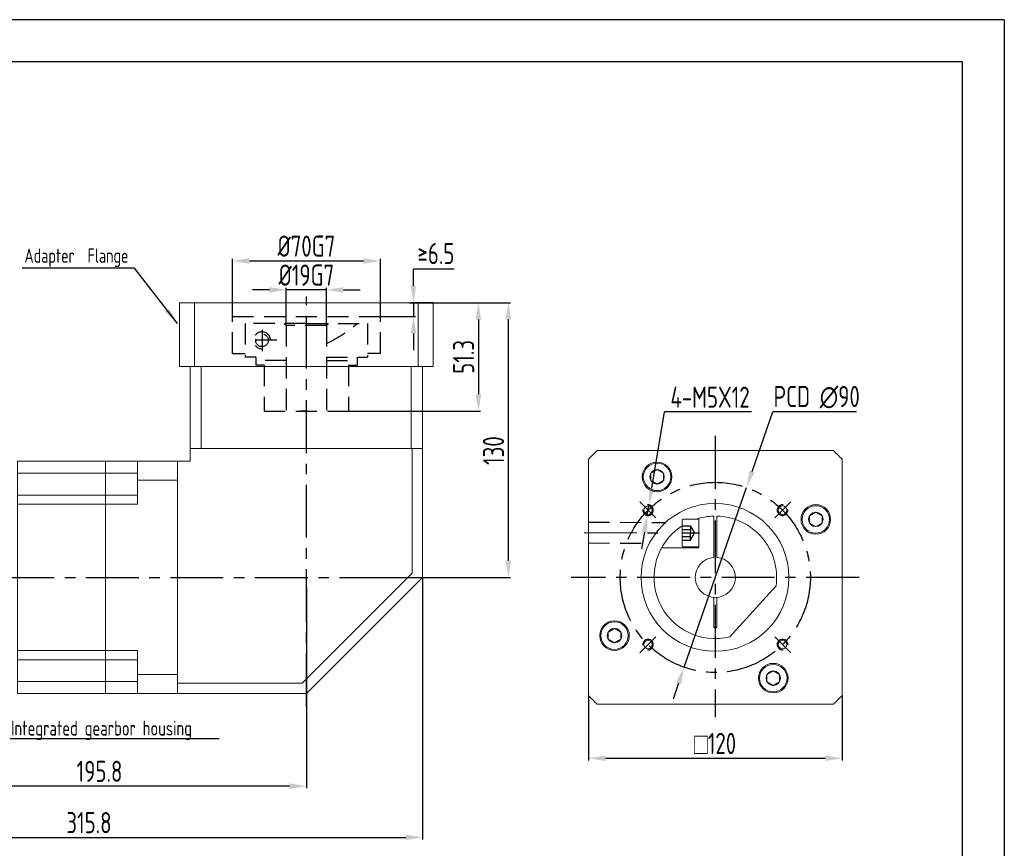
# Model space of a CAD drawing. Header units: millimetres. Extents: x -20 to 820, y -20 to 574.
# Tile 3 of 3: x 354 to 820, y 182 to 574. Entities that reach past the tile are written whole.
import ezdxf
from ezdxf import colors
from ezdxf.entities.mleader import LeaderData, LeaderLine
from ezdxf.math import Vec2, Vec3

# ---------------------------------------------------------------- set-up
doc = ezdxf.new("R2010")
doc.units = ezdxf.units.MM
doc.header["$LTSCALE"] = 20
doc.linetypes.add('CENTER', pattern=[2, 1.25, -0.25, 0.25, -0.25])
doc.linetypes.add('DASHED', pattern=[0.75, 0.5, -0.25])
doc.layers.get('0').update_dxf_attribs({"lineweight": 20})
doc.layers.add('1轮廓实线层', color=7, linetype='Continuous', lineweight=20)
for name, color, linetype in [('2细线层', 4, 'Continuous'), ('3中心线层', 1, 'CENTER'), ('4虚线层', 6, 'DASHED'), ('7标注层', 4, 'Continuous'), ('图框层', 7, 'Continuous')]:
    doc.layers.add(name, color=color, linetype=linetype)
doc.styles.get("Standard").update_dxf_attribs({"font": 'isocp.shx', "width": 0.8, "bigfont": 'gbcbig.shx'})
doc.styles.add('TH_GBDIM', font='isocp.shx', dxfattribs={"width": 0.8, "bigfont": 'gbcbig.shx'})
doc.dimstyles.new('TH_GBDIM', dxfattribs={"dimscale": 2, "dimtxt": 5, "dimasz": 4, "dimexe": 0.5, "dimexo": 0, "dimgap": 1, "dimtad": 1, "dimtoh": 1, "dimdec": 3, "dimdsep": 46, "dimtxsty": 'TH_GBDIM', "dimcen": 0, "dimclrd": 256, "dimclre": 256, "dimclrt": 256, "dimadec": 3, "dimazin": 2, "dimtfac": 0.714286, "dimtdec": 3, "dimtmove": 0, "dimatfit": 3, "dimfxl": 1, "dimtolj": 1, "dimtzin": 0, "dimlwd": -1, "dimarcsym": 0})
doc.dimstyles.new('TH_GBDIM$0', dxfattribs={"dimscale": 2, "dimtxt": 5, "dimasz": 4, "dimexe": 0.5, "dimexo": 0, "dimgap": 1, "dimtad": 1, "dimtoh": 1, "dimdec": 3, "dimdsep": 46, "dimtxsty": 'TH_GBDIM', "dimcen": 0, "dimclrd": 256, "dimclre": 256, "dimclrt": 256, "dimadec": 3, "dimazin": 2, "dimtfac": 0.714286, "dimtdec": 3, "dimtmove": 0, "dimatfit": 3, "dimfxl": 1, "dimtolj": 1, "dimtzin": 0, "dimlwd": -1, "dimarcsym": 0})

# ---------------------------------------------------------------- blocks, each defined once
blk = doc.blocks.new('*D53')
at = {"layer": '7标注层', "lineweight": -2}
for p, q in [((454.69, 437.47), (454.69, 460.83)), ((524.69, 437.76), (524.69, 460.83))]:
    blk.add_line(p, q, dxfattribs=at)
at = {"layer": '7标注层'}
blk.add_line((462.69, 459.83), (516.69, 459.83), dxfattribs=at)
for points in [[(462.69, 461.16), (462.69, 458.5), (454.69, 459.83)], [(516.69, 458.5), (516.69, 461.16), (524.69, 459.83)]]:
    blk.add_solid(points, dxfattribs=at)
at = {"layer": 'Defpoints', "color": 0}
for p in [(524.69, 459.83), (454.69, 437.47), (524.69, 437.76)]:
    blk.add_point(p, dxfattribs=at)
at = {"layer": '7标注层', "insert": (489.69, 466.83), "char_height": 10, "attachment_point": 5}
blk.add_mtext('\\A1;{%%c70}{}{G7{\\H0.7x;}{}}', dxfattribs=at)
blk = doc.blocks.new('*D54')
at = {"layer": '7标注层', "lineweight": -2}
for p, q in [((538.36, 440.05), (572.11, 440.05)), ((501.74, 388.75), (572.11, 388.75))]:
    blk.add_line(p, q, dxfattribs=at)
at = {"layer": '7标注层'}
blk.add_line((571.11, 432.05), (571.11, 396.75), dxfattribs=at)
for points in [[(572.44, 432.05), (569.78, 432.05), (571.11, 440.05)], [(569.78, 396.75), (572.44, 396.75), (571.11, 388.75)]]:
    blk.add_solid(points, dxfattribs=at)
at = {"layer": 'Defpoints', "color": 0}
for p in [(538.36, 440.05), (501.74, 388.75), (571.11, 388.75)]:
    blk.add_point(p, dxfattribs=at)
at = {"layer": '7标注层', "insert": (564.11, 414.4), "char_height": 10, "attachment_point": 5, "rotation": 90}
blk.add_mtext('\\A1;{51.3}{}{{\\H0.7x;}{}}', dxfattribs=at)
blk = doc.blocks.new('*D55')
at = {"layer": '7标注层'}
for p, q in [((540.37, 448.05), (540.37, 456.05)), ((540.37, 456.05), (559.62, 456.05)), ((540.37, 440.05), (540.37, 433.55)), ((540.37, 425.55), (540.37, 417.55))]:
    blk.add_line(p, q, dxfattribs=at)
at = {"layer": '7标注层', "lineweight": -2}
for p, q in [((549.69, 440.05), (539.37, 440.05)), ((523.42, 433.55), (541.37, 433.55))]:
    blk.add_line(p, q, dxfattribs=at)
at = {"layer": '7标注层'}
for points in [[(539.04, 448.05), (541.7, 448.05), (540.37, 440.05)], [(541.7, 425.55), (539.04, 425.55), (540.37, 433.55)]]:
    blk.add_solid(points, dxfattribs=at)
at = {"layer": 'Defpoints', "color": 0}
for p in [(549.69, 440.05), (523.42, 433.55), (540.37, 433.55)]:
    blk.add_point(p, dxfattribs=at)
at = {"layer": '7标注层', "insert": (551, 463.32), "char_height": 10, "attachment_point": 5}
blk.add_mtext('\\A1;{≥6.5}{}{{\\H0.7x;}{}}', dxfattribs=at)
blk = doc.blocks.new('*D56')
at = {"layer": '7标注层'}
for p, q in [((472.19, 446.11), (464.19, 446.11)), ((499.19, 446.11), (480.19, 446.11)), ((507.19, 446.11), (515.19, 446.11))]:
    blk.add_line(p, q, dxfattribs=at)
at = {"layer": '7标注层', "lineweight": -2}
for p, q in [((480.19, 429.25), (480.19, 447.11)), ((499.19, 429.25), (499.19, 447.11))]:
    blk.add_line(p, q, dxfattribs=at)
at = {"layer": '7标注层'}
for points in [[(472.19, 444.78), (472.19, 447.45), (480.19, 446.11)], [(507.19, 447.45), (507.19, 444.78), (499.19, 446.11)]]:
    blk.add_solid(points, dxfattribs=at)
at = {"layer": 'Defpoints', "color": 0}
for p in [(480.19, 446.11), (480.19, 429.25), (499.19, 429.25)]:
    blk.add_point(p, dxfattribs=at)
at = {"layer": '7标注层', "insert": (489.69, 453.11), "char_height": 10, "attachment_point": 5}
blk.add_mtext('\\A1;{%%c19}{}{G7}', dxfattribs=at)
blk = doc.blocks.new('A$C22961491')
at = {"layer": '1轮廓实线层'}
for p, q in [((-55.89, 60), (55.89, 60)), ((-60, -55.89), (-60, 55.89)), ((60, 55.89), (60, -55.89)), ((55.89, -60), (-55.89, -60))]:
    blk.add_line(p, q, dxfattribs=at)
for start, end in [(132.9703, 137.0297), (42.9703, 47.0297), (222.9703, 227.0297), (312.9703, 317.0297)]:
    blk.add_arc((0, 0), 82, start, end, dxfattribs=at)
at = {"layer": '3中心线层'}
for p, q in [((0, 66.95), (0, -66.13)), ((68.03, 0), (-68.16, 0))]:
    blk.add_line(p, q, dxfattribs=at)
blk = doc.blocks.new('*D57')
at = {"layer": '7标注层', "lineweight": -2}
for p, q in [((623.22, 254.15), (623.22, 223.43)), ((743.22, 254.15), (743.22, 223.43))]:
    blk.add_line(p, q, dxfattribs=at)
at = {"layer": '7标注层'}
blk.add_line((631.22, 224.43), (735.22, 224.43), dxfattribs=at)
for points in [[(631.22, 225.76), (631.22, 223.09), (623.22, 224.43)], [(735.22, 223.09), (735.22, 225.76), (743.22, 224.43)]]:
    blk.add_solid(points, dxfattribs=at)
at = {"layer": 'Defpoints', "color": 0}
for p in [(623.22, 254.15), (743.22, 254.15), (743.22, 224.43)]:
    blk.add_point(p, dxfattribs=at)
at = {"layer": '7标注层', "insert": (683.14, 231.43), "char_height": 10, "attachment_point": 5, "style": 'TH_GBDIM'}
blk.add_mtext('\\A1;{\\Famgdt;o}120', dxfattribs=at)
blk = doc.blocks.new('*D239')
at = {"layer": '7标注层'}
for p, q in [((17.38, 50.07), (27.17, 78.28)), ((66.81, 78.28), (27.17, 78.28)), ((-14.76, -42.51), (14.76, 42.51)), ((-17.38, -50.07), (-20, -57.63))]:
    blk.add_line(p, q, dxfattribs=at)
for points in [[(16.12, 50.51), (18.64, 49.63), (14.76, 42.51)], [(-16.12, -50.51), (-18.64, -49.63), (-14.76, -42.51)]]:
    blk.add_solid(points, dxfattribs=at)
at = {"layer": 'Defpoints', "color": 0}
for p in [(14.76, 42.51), (-14.76, -42.51)]:
    blk.add_point(p, dxfattribs=at)
at = {"layer": '7标注层', "insert": (47.99, 85.28), "char_height": 10, "attachment_point": 5}
blk.add_mtext('\\A1;PCD ∅90', dxfattribs=at)
blk = doc.blocks.new('*D241')
at = {"layer": '7标注层'}
for p, q in [((-30.09, 42.18), (-24.09, 78.28)), ((17.11, 78.28), (-24.09, 78.28)), ((-32.23, 29.36), (-31.41, 34.29)), ((-33.54, 21.46), (-34.85, 13.57))]:
    blk.add_line(p, q, dxfattribs=at)
for points in [[(-31.41, 42.4), (-28.78, 41.96), (-31.41, 34.29)], [(-32.23, 21.25), (-34.86, 21.68), (-32.23, 29.36)]]:
    blk.add_solid(points, dxfattribs=at)
at = {"layer": 'Defpoints', "color": 0}
for p in [(-31.41, 34.29), (-32.23, 29.36)]:
    blk.add_point(p, dxfattribs=at)
at = {"layer": '7标注层', "insert": (-2.49, 85.28), "char_height": 10, "attachment_point": 5, "style": 'TH_GBDIM'}
blk.add_mtext('\\A1;4-M5X12', dxfattribs=at)
blk = doc.blocks.new('A$C1C9429EF')
for p, q in [((-28.73, 3.96), (-6.94, 28.16)), ((-0.75, 23.25), (-0.75, 9.47)), ((0.75, 23.25), (0.75, 9.47)), ((-0.75, -9.47), (-0.75, -28.99)), ((0.75, -9.47), (0.75, -28.99)), ((7.75, -14), (7.75, -27.95)), ((7.75, -14), (25.4, -14))]:
    blk.add_line(p, q)
for centre, radius, start, end in [((0, 0), 29, 302.8952, 103.8516), ((0, 23.25), 0.75, 0, 180), ((0, 0), 9.5, 274.5281, 265.4719), ((0, 0), 29, 172.1484, 268.518), ((0, 0), 29, 271.482, 288.5086)]:
    blk.add_arc(centre, radius, start, end)
at = {"layer": '1轮廓实线层', "extrusion": (0, 1e-16, -1)}
for p, q in [((15.35, -14.5), (7.75, -14.5)), ((7.75, -14.5), (7.75, -21)), ((15.75, -21), (15.75, -14.9))]:
    blk.add_line(p, q, dxfattribs=at)
at = {"layer": '1轮廓实线层'}
for p, q in [((7.75, -27.5), (7.75, -21)), ((15.75, -21), (15.75, -27.1)), ((15.35, -27.5), (7.75, -27.5))]:
    blk.add_line(p, q, dxfattribs=at)
at = {"layer": '1轮廓实线层', "extrusion": (0, 1e-16, -1)}
blk.add_arc((-15.35, -14.9), 0.4, 90, 180, dxfattribs=at)
at = {"layer": '1轮廓实线层'}
blk.add_arc((15.35, -27.1), 0.4, 270, 0, dxfattribs=at)
at = {"layer": '3中心线层'}
blk.add_line((15.87, -21), (7.49, -21), dxfattribs=at)
at = {"layer": '4虚线层', "extrusion": (0, 1e-16, -1)}
for p, q in [((11.75, -17.57), (9.77, -21)), ((15.75, -17.57), (11.75, -17.57)), ((11.75, -17.57), (11.75, -21)), ((15.75, -19.3), (11.75, -19.3))]:
    blk.add_line(p, q, dxfattribs=at)
at = {"layer": '4虚线层'}
for p, q in [((11.75, -24.43), (9.77, -21)), ((11.75, -24.43), (11.75, -21)), ((15.75, -22.7), (11.75, -22.7)), ((15.75, -24.43), (11.75, -24.43))]:
    blk.add_line(p, q, dxfattribs=at)
blk = doc.blocks.new('*D59')
at = {"layer": '7标注层', "lineweight": -2}
for p, q in [((567.19, 440.05), (586.26, 440.05)), ((529.68, 310.05), (586.26, 310.05))]:
    blk.add_line(p, q, dxfattribs=at)
at = {"layer": '7标注层'}
blk.add_line((585.26, 432.05), (585.26, 318.05), dxfattribs=at)
for points in [[(586.59, 432.05), (583.93, 432.05), (585.26, 440.05)], [(583.93, 318.05), (586.59, 318.05), (585.26, 310.05)]]:
    blk.add_solid(points, dxfattribs=at)
at = {"layer": 'Defpoints', "color": 0}
for p in [(567.19, 440.05), (529.68, 310.05), (585.26, 310.05)]:
    blk.add_point(p, dxfattribs=at)
at = {"layer": '7标注层', "insert": (578.26, 370.05), "char_height": 10, "attachment_point": 5, "rotation": 90, "style": 'TH_GBDIM'}
blk.add_mtext('\\A1;130', dxfattribs=at)
blk = doc.blocks.new('*D60')
at = {"layer": '7标注层', "lineweight": -2}
for p, q in [((489.69, 305.23), (489.69, 210.26)), ((293.89, 236.05), (293.89, 210.26))]:
    blk.add_line(p, q, dxfattribs=at)
at = {"layer": '7标注层'}
blk.add_line((481.69, 211.26), (301.89, 211.26), dxfattribs=at)
for points in [[(301.89, 212.59), (301.89, 209.92), (293.89, 211.26)], [(481.69, 209.92), (481.69, 212.59), (489.69, 211.26)]]:
    blk.add_solid(points, dxfattribs=at)
at = {"layer": 'Defpoints', "color": 0}
for p in [(489.69, 305.23), (293.89, 236.05), (293.89, 211.26)]:
    blk.add_point(p, dxfattribs=at)
at = {"layer": '7标注层', "insert": (391.79, 218.26), "char_height": 10, "attachment_point": 5, "style": 'TH_GBDIM'}
blk.add_mtext('\\A1;195.8', dxfattribs=at)
blk = doc.blocks.new('FGGH')
for p, q in [((0, 55), (-41.8, 55)), ((-41.8, 55), (-41.8, 52.96)), ((-41.8, 52.96), (-41.8, 49.27)), ((0, 55), (0, -55)), ((0, 49.27), (-41.8, 49.27)), ((-41.8, 49.27), (-41.8, 0)), ((-41.8, 38.95), (-41.8, 37.69)), ((-41.8, 37.69), (-41.8, 34.64)), ((0, 34.64), (-41.8, 34.64)), ((-41.8, 0), (-41.8, -49.27)), ((0, -34.64), (-41.8, -34.64)), ((-41.8, -34.64), (-41.8, -37.69)), ((-41.8, -37.69), (-41.8, -38.95)), ((0, -49.27), (-41.8, -49.27)), ((-41.8, -49.27), (-41.8, -52.96)), ((-41.8, -52.96), (-41.8, -55)), ((0, -55), (-41.8, -55))]:
    blk.add_line(p, q)
for points in [[(0, 38.95), (-41.8, 38.95)], [(-41.8, -38.95), (0, -38.95)]]:
    blk.add_open_spline(points, degree=1)
at = {"layer": '1轮廓实线层'}
for p, q in [((-41.8, 55), (-41.8, 50)), ((-41.8, 55), (-41.8, 50)), ((-41.8, -50), (-41.8, -55)), ((-41.8, -50), (-41.8, -55))]:
    blk.add_line(p, q, dxfattribs=at)
blk = doc.blocks.new('FFGSG-S5FD5H')
at = {"layer": '1轮廓实线层', "extrusion": (1.22461e-16, 0, -1)}
blk.add_lwpolyline([(-861.24, 2217.08), (-858.24, 2218.81), (-858.24, 2222.21), (-861.24, 2223.94)], dxfattribs=at)
at = {"layer": '1轮廓实线层'}
blk.add_lwpolyline([(861.24, 2217.08), (864.24, 2218.81), (864.24, 2222.21), (861.24, 2223.94)], dxfattribs=at)
for radius in [6.5, 3.43]:
    blk.add_circle((861.24, 2220.51), radius, dxfattribs=at)
blk = doc.blocks.new('*D237')
at = {"layer": '7标注层', "lineweight": -2}
for p, q in [((544.69, 310.05), (544.69, 185.97)), ((228.89, 295.05), (228.89, 185.97))]:
    blk.add_line(p, q, dxfattribs=at)
at = {"layer": '7标注层'}
blk.add_line((236.89, 186.97), (536.69, 186.97), dxfattribs=at)
for points in [[(236.89, 188.3), (236.89, 185.64), (228.89, 186.97)], [(536.69, 185.64), (536.69, 188.3), (544.69, 186.97)]]:
    blk.add_solid(points, dxfattribs=at)
at = {"layer": 'Defpoints', "color": 0}
for p in [(544.69, 310.05), (228.89, 295.05), (544.69, 186.97)]:
    blk.add_point(p, dxfattribs=at)
at = {"layer": '7标注层', "insert": (386.79, 193.97), "char_height": 10, "attachment_point": 5, "style": 'TH_GBDIM'}
blk.add_mtext('\\A1;315.8', dxfattribs=at)
blk = doc.blocks.new('A$C3D401E36')
at = {"layer": '1轮廓实线层'}
for centre in [(-31.8179, 31.8217), (31.8217, 31.8179), (-31.8217, -31.8179), (31.8179, -31.8217)]:
    blk.add_circle(centre, 2, dxfattribs=at)
at = {"layer": '2细线层'}
for centre, start, end in [((-31.8179, 31.8217), 172.5, 97.5), ((31.8217, 31.8179), 82.5, 7.5), ((-31.8217, -31.8179), 262.5, 187.5), ((31.8179, -31.8217), 352.5, 277.5)]:
    blk.add_arc(centre, 2.5, start, end, dxfattribs=at)
at = {"layer": '3中心线层'}
for p, q in [((-28.1223, 28.1275), (-35.6978, 35.7002)), ((28.1275, 28.1223), (35.7002, 35.6978)), ((-28.1275, -28.1223), (-35.7002, -35.6978)), ((28.1223, -28.1275), (35.6978, -35.7002))]:
    blk.add_line(p, q, dxfattribs=at)
blk.add_circle((0, 0), 45, dxfattribs=at)
at = {"layer": '7标注层'}
for p1, p2, text, override, picture, middle in [((-14.757, -42.5115), (14.757, 42.5115), 'PCD <>', {"dimtxsty": 'Standard', "dimtol": 0, "dimlim": 0}, '*D239', (47.9899, 78.2774)), ((-32.2282, 29.3556), (-31.4076, 34.2878), '4-<>X12', {"dimpost": 'M<>', "dimtol": 0, "dimlim": 0}, '*D241', (-2.4873, 78.2844))]:
    dim = blk.add_diameter_dim_2p(p1=p1, p2=p2, text=text, dimstyle='TH_GBDIM', override=override, dxfattribs=at)
    dim.commit()
    dim.dimension.update_dxf_attribs({"geometry": picture, "text_midpoint": middle, "dimtype": 163})

msp = doc.modelspace()

# ---------------------------------------------------------------- linework, layer by layer
at = {"color": 7, "linetype": 'Continuous'}
for p, q in [((429.689, 409.8976), (429.689, 440.0476)), ((429.689, 440.0476), (436.774, 440.0476)), ((436.774, 440.0476), (436.774, 409.8976)), ((542.604, 440.0476), (436.774, 440.0476)), ((542.604, 409.8976), (542.604, 440.0476)), ((542.604, 440.0476), (549.689, 440.0476)), ((549.689, 440.0476), (549.689, 410.0476)), ((429.689, 409.8976), (434.689, 409.8976)), ((434.689, 409.8976), (458.9644, 409.8976)), ((434.689, 371.0476), (434.689, 409.8976)), ((439.8716, 409.8976), (439.8716, 371.0476)), ((470.4796, 409.8976), (458.9644, 409.8976)), ((470.4796, 409.8976), (508.8984, 409.8976)), ((508.8984, 409.8976), (520.4136, 409.8976)), ((520.4136, 409.8976), (544.689, 409.8976)), ((539.33, 371.0476), (539.33, 409.8976)), ((549.689, 409.8976), (544.689, 409.8976)), ((544.689, 409.8976), (544.689, 371.0476)), ((434.689, 371.0476), (458.9644, 371.0476)), ((458.9644, 371.0476), (520.4136, 371.0476)), ((520.4136, 371.0476), (544.689, 371.0476))]:
    msp.add_line(p, q, dxfattribs=at)
at = {"ltscale": 5}
msp.add_line((456.689, 440.0476), (522.689, 440.0476), dxfattribs=at)
msp.add_line((394.689, 365.0476), (394.689, 255.0476))
at = {"layer": '1轮廓实线层'}
for p, q in [((429.689, 440.0476), (456.689, 440.0476)), ((433.7963, 440.0476), (545.5818, 440.0476)), ((522.689, 440.0476), (549.689, 440.0476)), ((544.689, 371.0476), (434.689, 371.0476)), ((434.689, 371.0476), (434.689, 365.0476)), ((544.689, 371.0476), (434.689, 371.0476)), ((539.689, 371.0476), (539.689, 312.1186)), ((544.689, 371.0476), (544.689, 310.0476)), ((428.689, 365.0476), (394.689, 365.0476)), ((409.689, 344.6886), (409.689, 365.0476)), ((428.689, 255.0476), (428.689, 365.0476)), ((428.689, 365.0476), (434.689, 365.0476)), ((394.689, 359.3205), (409.689, 359.3205)), ((428.689, 356.0232), (409.689, 356.0232)), ((394.689, 348.9959), (409.689, 348.9959)), ((394.689, 344.6886), (409.689, 344.6886)), ((539.689, 312.1186), (487.618, 260.0476)), ((544.689, 310.0476), (489.689, 255.0476)), ((394.689, 275.4066), (409.689, 275.4066)), ((409.689, 275.4066), (409.689, 255.0476)), ((394.689, 271.0993), (409.689, 271.0993)), ((428.689, 264.072), (409.689, 264.072)), ((394.689, 260.7746), (409.689, 260.7746)), ((487.618, 260.0476), (428.689, 260.0476)), ((428.689, 255.0476), (394.689, 255.0476)), ((489.689, 255.0476), (428.689, 255.0476))]:
    msp.add_line(p, q, dxfattribs=at)
for centre, radius in [((655.6553, 357.6148), 7), ((683.0859, 310.0476), 35), ((730.7867, 337.4834), 7), ((635.5239, 282.4834), 7), ((710.6553, 262.352), 7)]:
    msp.add_circle(centre, radius, dxfattribs=at)
at = {"layer": '2细线层'}
for q in [(-20, 574), (820, -20)]:
    msp.add_line((820, 574), q, dxfattribs=at)
at = {"layer": '3中心线层'}
for p, q in [((489.689, 248.8607), (489.689, 443.0302)), ((621.087, 331.2406), (658.7524, 331.1655)), ((225.3538, 310.0476), (535.8667, 310.0476))]:
    msp.add_line(p, q, dxfattribs=at)
at = {"layer": '4虚线层'}
for p, q in [((454.689, 432.0476), (454.689, 440.0476)), ((524.689, 432.0476), (524.689, 440.0476)), ((454.689, 433.5476), (524.689, 433.5476)), ((454.689, 416.0476), (454.689, 432.0476)), ((460.689, 430.2476), (460.689, 414.2476)), ((480.189, 429.2476), (479.189, 430.2476)), ((480.189, 429.2476), (480.189, 388.7476)), ((480.189, 429.2476), (480.189, 388.7476)), ((499.189, 429.2476), (480.189, 429.2476)), ((489.689, 430.2476), (518.689, 430.2476)), ((499.189, 429.2476), (500.189, 430.2476)), ((499.189, 429.2476), (499.189, 388.7476)), ((499.189, 429.2476), (499.189, 388.7476)), ((518.689, 430.2476), (518.689, 414.2476)), ((524.689, 416.0476), (524.689, 432.0476)), ((468.689, 427.1479), (468.689, 417.1873)), ((475.689, 422.2476), (462.3335, 422.2476)), ((454.689, 416.0476), (460.689, 416.0476)), ((524.689, 416.0476), (518.689, 416.0476)), ((465.689, 414.2476), (460.689, 414.2476)), ((465.689, 414.2476), (465.689, 410.5476)), ((480.189, 412.7476), (465.689, 412.7476)), ((466.0042, 410.5476), (465.689, 410.8628)), ((469.689, 410.5476), (465.689, 410.5476)), ((469.689, 410.5476), (469.689, 388.7476)), ((499.189, 414.2476), (518.689, 414.2476)), ((499.189, 412.7476), (513.689, 412.7476)), ((509.689, 410.5476), (513.689, 410.5476)), ((509.689, 410.5476), (509.689, 388.7476)), ((513.689, 414.2476), (513.689, 410.5476)), ((469.689, 388.7476), (509.689, 388.7476)), ((489.689, 388.7476), (486.7229, 388.7476)), ((489.689, 388.7476), (486.7229, 388.7476)), ((623.202, 336.1364), (659.673, 336.0637)), ((623.1824, 326.3365), (652.0771, 326.2788))]:
    msp.add_line(p, q, dxfattribs=at)
at = {"layer": '4虚线层', "linetype": 'DASHED'}
msp.add_line((489.689, 430.2476), (460.689, 430.2476), dxfattribs=at)
at = {"layer": '4虚线层'}
msp.add_circle((468.689, 422.2476), 3, dxfattribs=at)
for centre, radius, start, end in [((471.6157, 478.5181), 64.0329, 295.506438, 311.075931), ((468.689, 422.2476), 4, 0, 270)]:
    msp.add_arc(centre, radius, start, end, dxfattribs=at)
at = {"layer": '图框层'}
for q in [(0, 554), (800, 0)]:
    msp.add_line((800, 554), q, dxfattribs=at)

# ---------------------------------------------------------------- block references
for p in [(-205.5806, -1862.8973), (-130.4492, -1883.0287), (-225.712, -1938.0287), (-150.5806, -1958.1601)]:
    msp.add_blockref('FFGSG-S5FD5H', p)
at = {"layer": '1轮廓实线层', "color": 1}
msp.add_blockref('A$C22961491', (683.2194, 310.0476), dxfattribs=at)
at = {"layer": '1轮廓实线层', "xscale": -1}
msp.add_blockref('FGGH', (352.889, 310.0476), dxfattribs=at)
at = {"layer": '1轮廓实线层', "rotation": 180.0128221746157}
msp.add_blockref('A$C1C9429EF', (683.2194, 310.0628), dxfattribs=at)
at = {"layer": '7标注层'}
msp.add_blockref('A$C3D401E36', (683.2194, 310.0476), dxfattribs=at)

# ---------------------------------------------------------------- texts
at = {"layer": '7标注层', "linetype": 'ByBlock', "insert": (405.4679, 465.698), "char_height": 6.72, "attachment_point": 3}
msp.add_mtext_dynamic_manual_height_columns('Adapter  Flange', width=61.593046, gutter_width=25, heights=[0], dxfattribs=at)

# ---------------------------------------------------------------- dimensions: what is measured, and where the dimension line sits
at = {"layer": '7标注层'}
for base, p1, p2, angle, text, picture, middle in [((524.689, 459.8306), (454.689, 437.4658), (524.689, 437.764), 180, '{%%c<>}{}{G7{\\H0.7x;}{}}', '*D53', (489.689, 459.8306)), ((540.3696, 433.5476), (549.689, 440.0476), (523.4197, 433.5476), 270, '{≥<>}{}{{\\H0.7x;}{}}', '*D55', (550.9961, 456.0476)), ((480.189, 446.1137), (499.189, 429.2476), (480.189, 429.2476), 180, '{%%c<>}{}{G7}', '*D56', (489.689, 446.1137)), ((571.11, 388.7476), (538.3619, 440.0476), (501.739, 388.7476), 270, '{<>}{}{{\\H0.7x;}{}}', '*D54', (571.11, 414.3976))]:
    dim = msp.add_linear_dim(base=base, p1=p1, p2=p2, angle=angle, text=text, dimstyle='TH_GBDIM', override={"dimtxsty": 'Standard'}, dxfattribs=at)
    dim.commit()
    dim.dimension.update_dxf_attribs({"geometry": picture, "text_midpoint": middle, "dimtype": 160})
for base, p1, p2, angle, picture, middle in [((585.2595, 310.0476), (567.189, 440.0476), (529.6844, 310.0476), 90, '*D59', (585.2595, 370.0476)), ((293.889, 211.2579), (489.6886, 305.2321), (293.889, 236.0476), 180, '*D60', (391.7888, 211.2579))]:
    dim = msp.add_linear_dim(base=base, p1=p1, p2=p2, angle=angle, dimstyle='TH_GBDIM', dxfattribs=at)
    dim.commit()
    dim.dimension.update_dxf_attribs({"geometry": picture, "text_midpoint": middle, "dimtype": 160})
dim = msp.add_linear_dim(base=(544.689, 186.9711), p1=(228.889, 295.0476), p2=(544.689, 310.0476), dimstyle='TH_GBDIM$0', override={"dimscale": 2, "dimclrt": 256}, dxfattribs=at)
dim.commit()
dim.dimension.update_dxf_attribs({"geometry": '*D237', "text_midpoint": (386.789, 193.9711)})
at = {"layer": '7标注层', "color": 1}
dim = msp.add_linear_dim(base=(743.2194, 224.4272), p1=(623.2194, 254.1548), p2=(743.2194, 254.1548), text='{\\Famgdt;o}<>', dimstyle='TH_GBDIM', override={"dimtol": 0, "dimlim": 0}, dxfattribs=at)
dim.commit()
dim.dimension.update_dxf_attribs({"geometry": '*D57', "text_midpoint": (683.1431, 224.4272), "dimtype": 160})

# ---------------------------------------------------------------- leaders
at = {"layer": '7标注层'}
msp.add_leader([(428.7221, 430.2427), (408.3146, 456.3259), (355.1215, 456.3259)], dimstyle='TH_GBDIM', override={"dimgap": 1, "dimtad": 0}, dxfattribs=at)
ml = msp.add_multileader_mtext('Standard', dxfattribs=at)
ml.set_content('Integrated gearbor housing', color=256)
ml.set_leader_properties()
ml.build(insert=Vec2(0, 0))
ml.multileader.update_dxf_attribs({"text_left_attachment_type": 6, "text_right_attachment_type": 6, "dogleg_length": 1, "arrow_head_size": 3.5})
ctx = ml.context
ctx.base_point, ctx.char_height, ctx.arrow_head_size, ctx.landing_gap_size, ctx.plane_origin, ctx.plane_x_axis = Vec3(348.9169, 233.7898), 7, 3.5, 1, Vec3(336.5157, 279.7987), Vec3(-1, 0)
ctx.left_attachment, ctx.right_attachment = 6, 6
notes = []
notes.append((ctx, [(0, (1, 1, 0), (347.9169, 233.7898), (1, 0), 1, [(0, [(310.372, 279.7987)], 0, [])])]))
ctx.mtext.insert, ctx.mtext.flow_direction = Vec3(349.9169, 242.1898), 5
for ctx, leaders in notes:
    for number, flags, end, landing, length, lines in leaders:
        leader = LeaderData()
        leader.index, (leader.has_last_leader_line, leader.has_dogleg_vector, leader.attachment_direction) = number, flags
        leader.last_leader_point, leader.dogleg_vector, leader.dogleg_length = Vec3(end), Vec3(landing), length
        for number, points, colour, breaks in lines:
            line = LeaderLine()
            line.index, line.vertices, line.color, line.breaks = number, Vec3.list(points), colors.encode_raw_color(colour), breaks
            leader.lines.append(line)
        ctx.leaders.append(leader)

doc.saveas('drawing.dxf')
